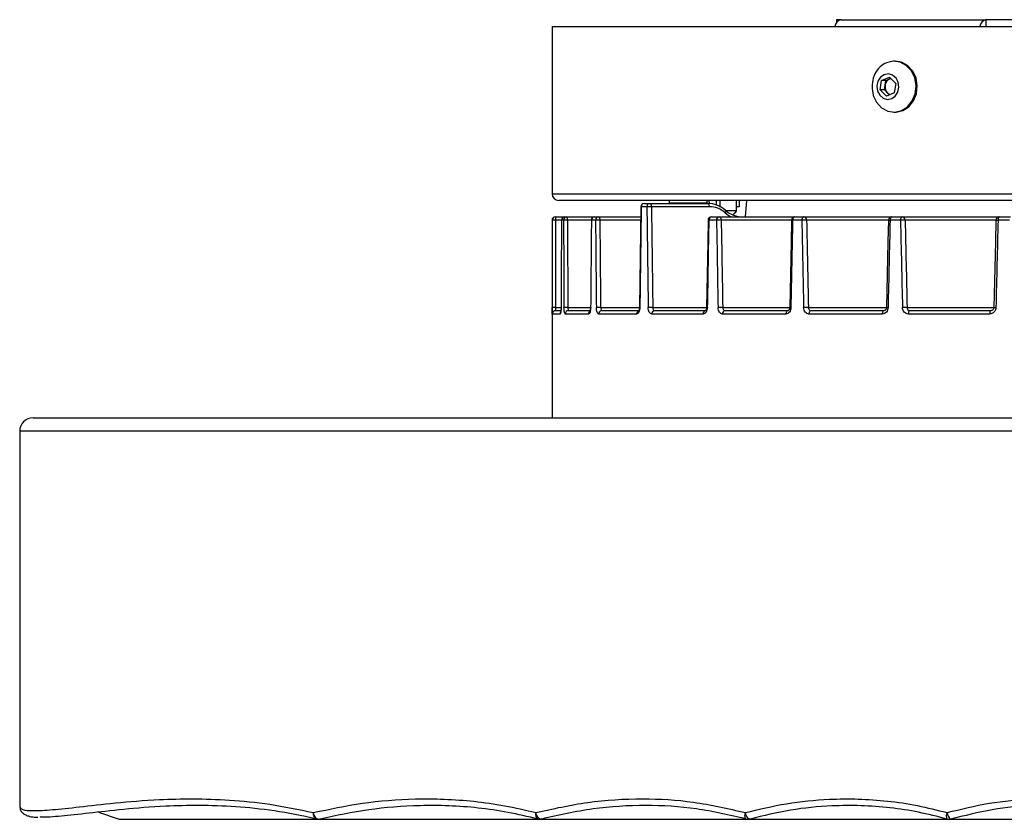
# Model space of a CAD drawing. Header units: millimetres. Extents: x 150 to 514, y 133 to 810.
# Tile 1 of 3: x 150 to 297, y 133 to 252. Entities that reach past the tile are written whole.
import ezdxf

# ---------------------------------------------------------------- set-up
doc = ezdxf.new("R2010")
doc.units = ezdxf.units.MM
doc.header["$LTSCALE"] = 5

msp = doc.modelspace()

# ---------------------------------------------------------------- linework, layer by layer
at = {"color": 7, "linetype": 'Continuous', "lineweight": 25}
for p, q in [((271.78, 252.31), (271.78, 251.87)), ((272.46, 252.31), (271.78, 252.31)), ((272.46, 252.31), (294.11, 252.31)), ((304.47, 252.31), (294.11, 252.31)), ((294.11, 251.31), (294.11, 252.31)), ((229.28, 251.31), (229.28, 226.31)), ((229.28, 251.31), (434.28, 251.31)), ((280.53, 246.11), (280.34, 246.11)), ((278.26, 241.82), (278.48, 243.24)), ((278.48, 243.24), (279.65, 243.73)), ((279.13, 243.24), (278.48, 243.24)), ((279.02, 242.53), (279.13, 243.24)), ((279.13, 243.24), (279.71, 243.48)), ((279.65, 243.73), (280.61, 242.8)), ((279.71, 243.48), (279.85, 243.54)), ((280.61, 242.8), (280.39, 241.38)), ((279.22, 240.89), (278.26, 241.82)), ((278.91, 241.82), (278.26, 241.82)), ((278.91, 241.82), (279.02, 242.53)), ((279.39, 241.35), (278.91, 241.82)), ((280.39, 241.38), (279.22, 240.89)), ((279.67, 241.08), (279.39, 241.35)), ((280.34, 238.51), (280.53, 238.51)), ((229.28, 226.31), (434.28, 226.31)), ((433.28, 225.31), (230.28, 225.31)), ((246.75, 225.31), (246.75, 224.93)), ((252.45, 224.93), (252.45, 225.31)), ((252.71, 225.31), (252.74, 224.85)), ((253.83, 224.63), (253.83, 225.31)), ((257.23, 225.31), (257.23, 224.36)), ((258.19, 222.86), (258.36, 225.31)), ((243.44, 224.36), (242.59, 224.36)), ((243.03, 224.86), (243.87, 224.86)), ((243.87, 224.86), (252.53, 224.86)), ((252.78, 224.37), (244.12, 224.37)), ((246.75, 224.93), (246.8, 224.86)), ((248.04, 224.93), (246.75, 224.93)), ((252.45, 224.93), (248.04, 224.93)), ((252.41, 224.86), (252.45, 224.93)), ((257.23, 224.36), (256.78, 224.36)), ((229.28, 222.36), (229.28, 192.86)), ((229.29, 222.36), (229.28, 222.36)), ((229.79, 222.86), (229.79, 222.37)), ((229.79, 222.86), (231.18, 222.86)), ((230.68, 222.37), (229.79, 222.37)), ((230.68, 222.36), (230.69, 222.36)), ((231, 222.36), (230.69, 222.36)), ((231.18, 222.86), (231.49, 222.86)), ((231.49, 222.86), (235.63, 222.86)), ((235.13, 222.37), (231.58, 222.37)), ((235.78, 222.36), (235.16, 222.36)), ((235.63, 222.86), (236.24, 222.86)), ((236.24, 222.86), (242.51, 222.86)), ((242.5, 222.37), (236.42, 222.37)), ((253.85, 222.36), (252.69, 222.36)), ((253.07, 222.86), (254.23, 222.86)), ((254.23, 222.86), (265.53, 222.86)), ((265.03, 222.37), (254.55, 222.37)), ((266.59, 222.36), (265.21, 222.36)), ((265.53, 222.86), (266.91, 222.86)), ((266.91, 222.86), (280.01, 222.86)), ((279.51, 222.37), (267.29, 222.37)), ((281.31, 222.36), (279.75, 222.36)), ((280.01, 222.86), (281.56, 222.86)), ((281.56, 222.86), (296.06, 222.86)), ((295.56, 222.37), (281.99, 222.37)), ((297.57, 222.36), (295.88, 222.36)), ((296.06, 222.86), (297.74, 222.86)), ((229.79, 209.35), (230.63, 209.35)), ((229.81, 208.86), (230.5, 208.86)), ((230.63, 209.34), (230.63, 209.33)), ((231.64, 209.35), (235.05, 209.35)), ((231.75, 208.86), (234.96, 208.86)), ((236.54, 209.35), (242.34, 209.35)), ((236.72, 208.86), (242.35, 208.86)), ((244.32, 209.35), (252.36, 209.35)), ((244.59, 208.86), (252.23, 208.86)), ((254.77, 209.35), (264.78, 209.35)), ((255.1, 208.86), (264.52, 208.86)), ((267.55, 209.35), (279.22, 209.35)), ((267.95, 208.86), (278.86, 208.86)), ((282.29, 209.35), (295.24, 209.35)), ((282.73, 208.86), (294.8, 208.86)), ((230.47, 208.36), (229.31, 208.36)), ((234.72, 208.36), (231.25, 208.36)), ((241.91, 208.36), (236.26, 208.36)), ((251.84, 208.36), (244.16, 208.36)), ((264.19, 208.36), (254.73, 208.36)), ((278.6, 208.36), (267.64, 208.36)), ((294.62, 208.36), (282.49, 208.36)), ((151.78, 192.86), (153.96, 192.86)), ((153.96, 192.86), (511.78, 192.86)), ((149.78, 190.86), (149.78, 134.75)), ((151.98, 190.86), (149.78, 190.86)), ((513.78, 190.86), (151.98, 190.86)), ((149.82, 134.75), (149.83, 134.74)), ((161.55, 133.97), (164.62, 132.95)), ((164.53, 132.98), (164.62, 132.95)), ((164.62, 132.95), (194.1, 132.95)), ((164.9, 132.91), (194.39, 132.91)), ((194.39, 132.91), (227.45, 132.91)), ((194.67, 132.95), (194.62, 132.93)), ((194.67, 132.95), (227.16, 132.95)), ((227.45, 132.91), (258.56, 132.91)), ((227.73, 132.95), (227.7, 132.94)), ((227.73, 132.95), (258.27, 132.95)), ((258.56, 132.91), (288.5, 132.91)), ((258.84, 132.95), (258.82, 132.94)), ((258.84, 132.95), (288.22, 132.95)), ((288.5, 132.91), (317.58, 132.91)), ((288.79, 132.95), (288.78, 132.94)), ((288.79, 132.95), (317.3, 132.95))]:
    msp.add_line(p, q, dxfattribs=at)
at = {"color": 7, "linetype": 'Continuous', "lineweight": 25, "flags": 128}
for points in [[(277.25, 241.03), (277.25, 241.01), (277.75, 239.97), (278.5, 239.16), (279.44, 238.66), (280.46, 238.51), (281.47, 238.74), (282.37, 239.32), (283.07, 240.19), (283.51, 241.26), (283.63, 242.44), (283.44, 243.61), (282.94, 244.65), (282.18, 245.46), (281.25, 245.96), (280.23, 246.11), (279.22, 245.88)], [(280.53, 238.51), (280.65, 238.51), (281.66, 238.74), (282.56, 239.32), (283.26, 240.19), (283.7, 241.26), (283.82, 242.44), (283.63, 243.61), (283.13, 244.65), (282.37, 245.46), (281.44, 245.96), (280.53, 246.11)], [(278.87, 244.1), (278.32, 243.71), (277.94, 243.11), (277.79, 242.39), (277.89, 241.66), (278.22, 241.03), (278.74, 240.59), (279.36, 240.41), (280, 240.52), (280.54, 240.91), (280.92, 241.51), (281.08, 242.23), (280.98, 242.96), (280.65, 243.59), (280.13, 244.03), (279.5, 244.21), (278.87, 244.1)], [(279.86, 243.53), (279.85, 243.53), (279.71, 243.48)], [(242.53, 224.37), (242.48, 220.61), (242.34, 209.34)], [(243.87, 224.86), (243.92, 224.85), (243.97, 224.82), (244.01, 224.78), (244.05, 224.72), (244.08, 224.64), (244.1, 224.56), (244.12, 224.47), (244.12, 224.37)], [(252.78, 224.37), (252.77, 224.47), (252.76, 224.56), (252.74, 224.64), (252.71, 224.72), (252.67, 224.78), (252.62, 224.82), (252.58, 224.85), (252.53, 224.86)], [(255.13, 223.47), (255.17, 223.55), (255.21, 223.62), (255.23, 223.69), (255.24, 223.75), (255.23, 223.8), (255.21, 223.83), (255.18, 223.85), (255.14, 223.86)], [(235.13, 222.36), (235.14, 222.36), (235.16, 222.36)], [(236.24, 222.86), (236.28, 222.85), (236.31, 222.82), (236.34, 222.78), (236.36, 222.72), (236.39, 222.64), (236.4, 222.56), (236.41, 222.47), (236.42, 222.37)], [(252.57, 222.37), (252.52, 219.11), (252.36, 209.34)], [(254.23, 222.86), (254.29, 222.85), (254.35, 222.82), (254.4, 222.78), (254.45, 222.72), (254.49, 222.64), (254.52, 222.56), (254.54, 222.47), (254.55, 222.37)], [(265.03, 222.37), (264.97, 219.11), (264.78, 209.34)], [(265.53, 222.86), (265.47, 222.85), (265.41, 222.82), (265.35, 222.78), (265.3, 222.71), (265.26, 222.64), (265.23, 222.55), (265.22, 222.46), (265.21, 222.36)], [(266.91, 222.86), (266.85, 222.85), (266.79, 222.82), (266.73, 222.78), (266.68, 222.71), (266.64, 222.64), (266.61, 222.55), (266.6, 222.46), (266.59, 222.36)], [(279.51, 222.37), (279.44, 219.12), (279.22, 209.35)], [(280.01, 222.86), (279.96, 222.85), (279.91, 222.82), (279.87, 222.78), (279.83, 222.71), (279.8, 222.64), (279.77, 222.55), (279.76, 222.46), (279.75, 222.36)], [(281.56, 222.86), (281.51, 222.85), (281.47, 222.82), (281.42, 222.78), (281.39, 222.71), (281.36, 222.64), (281.33, 222.55), (281.32, 222.46), (281.31, 222.36)], [(295.56, 222.37), (295.48, 219.12), (295.24, 209.35)], [(296.06, 222.86), (296.02, 222.85), (295.99, 222.82), (295.96, 222.78), (295.93, 222.71), (295.91, 222.64), (295.89, 222.55), (295.88, 222.46), (295.88, 222.36)], [(235.02, 209.34), (235.02, 209.34), (235.05, 209.33)], [(264.52, 208.86), (264.46, 208.85), (264.39, 208.82), (264.34, 208.78), (264.29, 208.71), (264.25, 208.64), (264.22, 208.55), (264.2, 208.46), (264.19, 208.36)], [(267.95, 208.86), (267.89, 208.85), (267.83, 208.82), (267.77, 208.78), (267.73, 208.71), (267.69, 208.64), (267.66, 208.55), (267.64, 208.46), (267.64, 208.36)], [(278.86, 208.86), (278.81, 208.85), (278.76, 208.82), (278.71, 208.78), (278.67, 208.71), (278.64, 208.64), (278.62, 208.55), (278.6, 208.46), (278.6, 208.36)], [(282.73, 208.86), (282.69, 208.85), (282.64, 208.82), (282.6, 208.78), (282.56, 208.71), (282.53, 208.64), (282.51, 208.55), (282.5, 208.46), (282.49, 208.36)], [(294.8, 208.86), (294.77, 208.85), (294.73, 208.82), (294.7, 208.78), (294.67, 208.71), (294.65, 208.64), (294.64, 208.55), (294.63, 208.46), (294.62, 208.36)], [(227.7, 132.94), (227.61, 132.93), (227.48, 132.96), (227.34, 133.03), (227.22, 133.15), (227.1, 133.3), (227, 133.49), (226.92, 133.69), (226.87, 133.91)], [(258.27, 132.95), (258.21, 132.99), (258.16, 133.06), (258.13, 133.16), (258.1, 133.28), (258.09, 133.41), (258.1, 133.57), (258.12, 133.73), (258.15, 133.91)], [(258.82, 132.94), (258.75, 132.94), (258.66, 132.97), (258.56, 133.05), (258.46, 133.17), (258.37, 133.32), (258.28, 133.5), (258.21, 133.7), (258.15, 133.91)]]:
    msp.add_lwpolyline(points, dxfattribs=at)
at = {"color": 7, "linetype": 'Continuous', "lineweight": 25}
for centre, radius, start, end in [((272.71, 251.12), 1.22, 101.991, 171.026), ((294.4, 251.08), 1.27, 103.5297, 169.4873), ((280.71, 242.6), 3.6, 114.4563, 164.0329), ((281.38, 242.31), 4.32, 162.7552, 197.2448), ((280.23, 242.38), 1.22, 114.9244, 173.0614), ((280.36, 242.3), 1.36, 170.535, 224.452), ((280.12, 242.1), 1.04, 225.4912, 249.9284), ((230.28, 226.31), 1, 180, 270), ((243.03, 224.36), 0.5, 90, 179.2606), ((242.59, 224.6), 0.242, 256.5833, 272.0662), ((243.06, 224.39), 0.471, 94.2487, 183.6961), ((243.91, 224.39), 0.469, 94.5587, 183.9279), ((244.1, 207.91), 16.47, 89.9166, 92.286), ((229.78, 222.36), 0.5, 90, 180), ((229.79, 222.36), 0.5, 90.0011, 180.0011), ((229.66, 217.49), 4.89, 88.5652, 94.4339), ((231.18, 222.36), 0.5, 90, 179.7525), ((231.18, 222.36), 0.497, 90.398, 180.3926), ((231.5, 222.36), 0.496, 90.4882, 180.48), ((231.48, 214.04), 8.33, 89.3067, 93.2858), ((230.82, 222.49), 0.769, 351.3534, 28.8608), ((235.63, 222.36), 0.5, 90, 179.4993), ((235.65, 222.37), 0.486, 91.7405, 181.6407), ((236.26, 222.38), 0.485, 91.9348, 181.8122), ((236.35, 210.08), 12.3, 89.683, 92.6628), ((253.07, 222.36), 0.5, 90, 179.0458), ((252.68, 223), 0.639, 260.6841, 270.963), ((253.14, 222.41), 0.454, 98.2956, 186.3923), ((254.29, 222.41), 0.453, 98.8135, 186.6903), ((254.58, 201.76), 20.62, 90.0941, 92.0438), ((265.53, 222.36), 0.5, 90, 178.8593), ((265.21, 223.98), 1.62, 263.6342, 269.8606), ((267.4, 197.79), 24.58, 90.2528, 91.8868), ((266.84, 222.42), 0.45, 354.675, 81.6857), ((280.01, 222.36), 0.5, 90, 178.7075), ((279.77, 225.47), 3.11, 265.1087, 269.6429), ((282.21, 193.77), 28.6, 90.4239, 91.7845), ((281.53, 222.39), 0.468, 357.5398, 85.7344), ((296.06, 222.36), 0.5, 90, 178.5949), ((296.02, 230.25), 7.89, 266.6582, 269.0172), ((229.67, 204.43), 4.92, 88.5878, 94.4114), ((229.81, 208.36), 0.5, 113.4571, 180.0035), ((229.81, 208.36), 0.5, 90.0003, 113.4531), ((231.54, 200.97), 8.38, 89.3199, 93.274), ((231.75, 208.37), 0.495, 90.5619, 180.551), ((236.47, 196.99), 12.35, 89.6926, 92.6554), ((236.74, 208.38), 0.484, 92.0879, 181.9458), ((242.41, 208.38), 0.499, 112.8208, 181.8852), ((242.39, 209.57), 0.235, 256.4099, 272.1502), ((244.3, 192.8), 16.55, 89.9258, 92.28), ((244.63, 208.39), 0.468, 94.8253, 184.1236), ((252.29, 208.41), 0.455, 97.9228, 186.1717), ((252.46, 209.96), 0.626, 260.6054, 270.9973), ((254.81, 188.64), 20.7, 90.1012, 92.04), ((255.18, 208.41), 0.451, 99.2159, 186.9151), ((264.95, 210.93), 1.59, 263.5977, 269.871), ((267.67, 184.66), 24.69, 90.2599, 91.8837), ((279.48, 212.4), 3.06, 265.0733, 269.6563), ((282.51, 180.6), 28.75, 90.4313, 91.7819), ((295.69, 217.11), 7.77, 266.6384, 269.0222), ((230.98, 208.36), 0.504, 148.8424, 180.0221), ((235.23, 208.36), 0.51, 129.5901, 180.3914), ((151.78, 190.86), 2, 90, 180), ((194.48, 133.73), 0.871, 168.5128, 244.2614), ((194.57, 133.88), 0.945, 178.3072, 273.0077), ((227.66, 133.62), 0.84, 160.3717, 233.5956), ((289.44, 133.37), 1.29, 155.4921, 199.1542), ((289.6, 134), 1.34, 184.1477, 232.0204), ((164.9, 133.91), 1, 247.8466, 270), ((164.9, 133.88), 0.977, 253.1011, 269.9966), ((194.39, 133.88), 0.977, 253.1011, 269.9966), ((194.39, 133.91), 1, 270, 283.6135), ((227.45, 133.88), 0.977, 253.1011, 269.9966), ((227.45, 133.91), 1, 270, 284.7672), ((258.56, 133.88), 0.977, 253.1011, 269.9966), ((258.56, 133.91), 1, 270, 285.4205), ((288.5, 133.88), 0.977, 253.1011, 269.9966), ((288.5, 133.91), 1, 270, 285.905)]:
    msp.add_arc(centre, radius, start, end, dxfattribs=at)
for centre, major_axis, ratio, start_param, end_param in [((331.78, 256.59), (51.28, 3895.22), 0.022785, 1.57937, 1.583228), ((331.78, 256.59), (-51.28, 3895.22), 0.022785, 1.57877, 1.582628), ((332.03, 256.6), (-51.03, 3895.22), 0.022674, 1.578773, 1.582631), ((252.59, 219.86), (-0.24, 5), 0.865545, 5.598977, 6.242478), ((252.84, 219.87), (-0.23, 4.5), 0.865433, 5.594483, 6.237985), ((257.68, 227.86), (-0.29, 4.99), 0.865309, 2.448406, 3.091907), ((331.78, 256.59), (0, 3895.22), 0.026314, 1.579584, 1.582928), ((331.78, 256.6), (0, 3895.22), 0.026186, 1.579584, 1.582928), ((331.78, 256.59), (17.81, 3895.22), 0.025914, 1.579702, 1.583047), ((331.78, 256.59), (-17.81, 3895.22), 0.025914, 1.579465, 1.58281), ((331.87, 256.6), (-17.72, 3895.22), 0.025788, 1.579467, 1.582811), ((331.78, 256.59), (35.08, 3895.22), 0.024725, 1.579807, 1.583151), ((331.78, 256.59), (-35.08, 3895.22), 0.024725, 1.579361, 1.582706), ((331.95, 256.6), (-34.91, 3895.22), 0.024605, 1.579363, 1.582708), ((331.78, 256.59), (65.91, 3895.22), 0.020152, 1.579925, 1.583269), ((331.78, 256.59), (-65.91, 3895.22), 0.020152, 1.579243, 1.582587), ((332.1, 256.6), (-65.59, 3895.22), 0.020054, 1.579246, 1.582591), ((257.93, 227.87), (-0.29, 5.49), 0.865433, 2.452891, 2.672441), ((331.78, 256.59), (78.54, 3895.22), 0.016908, 1.579925, 1.583269), ((331.78, 256.59), (-78.54, 3895.22), 0.016908, 1.579243, 1.582587), ((332.17, 256.6), (-78.16, 3895.22), 0.016825, 1.579246, 1.582591), ((331.78, 256.59), (88.78, 3895.22), 0.01315, 1.579884, 1.583228), ((331.78, 256.59), (-88.78, 3895.22), 0.01315, 1.579284, 1.582628), ((332.22, 256.6), (-88.35, 3895.22), 0.013086, 1.579287, 1.582631), ((331.78, 256.59), (96.33, 3895.22), 0.008995, 1.579806, 1.583151)]:
    msp.add_ellipse(centre, major_axis=major_axis, ratio=ratio, start_param=start_param, end_param=end_param, dxfattribs=at)
for points, knots in [([(254.38, 224.3), (254.38, 224.39), (254.38, 224.67), (254.38, 225.04), (254.38, 225.29), (254.38, 225.31)], [0, 0, 0, 0, 0.313311, 0.938848, 1, 1, 1, 1]), ([(256.78, 225.31), (256.78, 225.26), (256.78, 224.97), (256.78, 224.43), (256.78, 224.02), (256.78, 223.82)], [0, 0, 0, 0, 0.0851608, 0.5377054, 1, 1, 1, 1]), ([(255.16, 223.82), (255.17, 223.82), (255.26, 223.82), (255.51, 223.82), (255.89, 223.82), (256.19, 223.82), (256.36, 223.82), (256.43, 223.82), (256.5, 223.82), (256.64, 223.82), (256.72, 223.82), (256.78, 223.82)], [0, 0, 0, 0, 0.015057, 0.152352, 0.366659, 0.579791, 0.644476, 0.675719, 0.710592, 0.785543, 1, 1, 1, 1]), ([(256.78, 223.82), (256.72, 223.7), (256.62, 223.5), (256.44, 223.36), (256.37, 223.3)], [0, 0, 0, 0, 0.575977, 1, 1, 1, 1]), ([(256.4, 223.28), (256.41, 223.28), (256.52, 223.34), (256.69, 223.53), (256.78, 223.72), (256.83, 223.82)], [0, 0, 0, 0, 0.022465, 0.511338, 1, 1, 1, 1]), ([(256.78, 223.73), (256.78, 223.73), (256.78, 223.69), (256.78, 223.68), (256.78, 223.71), (256.78, 223.78), (256.78, 223.82)], [0, 0, 0, 0, 0.038426, 0.359151, 0.678863, 1, 1, 1, 1]), ([(229.3, 208.57), (229.3, 208.57), (229.29, 208.63), (229.29, 208.83), (229.29, 209.09), (229.29, 209.27), (229.29, 209.33)], [0, 0, 0, 0, 0.0302797, 0.406556, 0.7822368, 1, 1, 1, 1]), ([(229.79, 209.35), (229.79, 209.22), (229.79, 209.09), (229.8, 208.91), (229.8, 208.86), (229.81, 208.86)], [0, 0, 0, 0, 0.5, 0.5, 1, 1, 1, 1]), ([(230.63, 209.33), (230.63, 209.2), (230.63, 209.08), (230.61, 208.84), (230.6, 208.73), (230.55, 208.46), (230.51, 208.36), (230.47, 208.36)], [0, 0, 0, 0, 0.25, 0.25, 0.5, 0.5, 1, 1, 1, 1]), ([(230.62, 209.34), (230.62, 209.31), (230.63, 209.17), (230.61, 208.96), (230.59, 208.75), (230.57, 208.64), (230.56, 208.61), (230.56, 208.61), (230.56, 208.61)], [0, 0, 0, 0, 0.085835, 0.393425, 0.653688, 0.849386, 0.98037, 1, 1, 1, 1]), ([(231.25, 208.36), (231.23, 208.36), (231.2, 208.39), (231.16, 208.48), (231.14, 208.55), (231.09, 208.82), (231.06, 209.07), (231.06, 209.33)], [0, 0, 0, 0, 0.25, 0.25, 0.5, 0.5, 1, 1, 1, 1]), ([(231.64, 209.35), (231.64, 209.22), (231.65, 209.09), (231.69, 208.91), (231.72, 208.86), (231.75, 208.86)], [0, 0, 0, 0, 0.5, 0.5, 1, 1, 1, 1]), ([(235.05, 209.33), (235.05, 209.2), (235.04, 209.08), (235, 208.84), (234.98, 208.73), (234.89, 208.46), (234.8, 208.36), (234.72, 208.36)], [0, 0, 0, 0, 0.25, 0.25, 0.5, 0.5, 1, 1, 1, 1]), ([(235.02, 209.34), (235.02, 209.31), (235.02, 209.2), (235, 209.02), (234.96, 208.85), (234.93, 208.76), (234.91, 208.73), (234.92, 208.74), (234.92, 208.74)], [0, 0, 0, 0, 0.0918322, 0.3954608, 0.6406497, 0.8397203, 0.9942429, 1, 1, 1, 1]), ([(236.26, 208.36), (236.21, 208.36), (236.16, 208.39), (236.08, 208.48), (236.04, 208.55), (235.94, 208.82), (235.9, 209.07), (235.9, 209.33)], [0, 0, 0, 0, 0.25, 0.25, 0.5, 0.5, 1, 1, 1, 1]), ([(236.54, 209.35), (236.54, 209.22), (236.56, 209.09), (236.63, 208.91), (236.67, 208.86), (236.72, 208.86)], [0, 0, 0, 0, 0.5, 0.5, 1, 1, 1, 1]), ([(242.4, 209.33), (242.4, 209.2), (242.38, 209.08), (242.33, 208.84), (242.3, 208.73), (242.16, 208.46), (242.04, 208.36), (241.91, 208.36)], [0, 0, 0, 0, 0.25, 0.25, 0.5, 0.5, 1, 1, 1, 1]), ([(242.33, 209.34), (242.33, 209.32), (242.34, 209.22), (242.31, 209.06), (242.27, 208.91), (242.23, 208.83), (242.2, 208.81), (242.21, 208.82), (242.21, 208.82)], [0, 0, 0, 0, 0.089271, 0.368942, 0.59808, 0.803292, 0.985843, 1, 1, 1, 1]), ([(244.16, 208.36), (244.09, 208.36), (244.03, 208.39), (243.9, 208.48), (243.85, 208.55), (243.7, 208.82), (243.65, 209.07), (243.64, 209.33)], [0, 0, 0, 0, 0.25, 0.25, 0.5, 0.5, 1, 1, 1, 1]), ([(244.32, 209.35), (244.33, 209.22), (244.35, 209.09), (244.45, 208.91), (244.52, 208.86), (244.59, 208.86)], [0, 0, 0, 0, 0.5, 0.5, 1, 1, 1, 1]), ([(252.47, 209.33), (252.47, 209.2), (252.45, 209.08), (252.38, 208.84), (252.34, 208.73), (252.16, 208.46), (252, 208.36), (251.84, 208.36)], [0, 0, 0, 0, 0.25, 0.25, 0.5, 0.5, 1, 1, 1, 1]), ([(252.35, 209.34), (252.35, 209.32), (252.36, 209.23), (252.33, 209.09), (252.27, 208.95), (252.22, 208.87), (252.19, 208.85), (252.19, 208.85), (252.19, 208.85)], [0, 0, 0, 0, 0.078226, 0.31608, 0.520536, 0.738271, 0.960398, 1, 1, 1, 1]), ([(254.73, 208.36), (254.64, 208.36), (254.56, 208.39), (254.4, 208.48), (254.33, 208.55), (254.15, 208.82), (254.07, 209.07), (254.07, 209.33)], [0, 0, 0, 0, 0.25, 0.25, 0.5, 0.5, 1, 1, 1, 1]), ([(254.77, 209.35), (254.77, 209.22), (254.81, 209.09), (254.93, 208.91), (255.02, 208.86), (255.1, 208.86)], [0, 0, 0, 0, 0.5, 0.5, 1, 1, 1, 1]), ([(264.95, 209.33), (264.95, 209.2), (264.93, 209.08), (264.85, 208.84), (264.79, 208.73), (264.58, 208.46), (264.39, 208.36), (264.19, 208.36)], [0, 0, 0, 0, 0.25, 0.25, 0.5, 0.5, 1, 1, 1, 1]), ([(264.77, 209.34), (264.77, 209.32), (264.78, 209.24), (264.74, 209.11), (264.68, 208.98), (264.6, 208.89), (264.54, 208.86), (264.53, 208.86), (264.52, 208.86)], [0, 0, 0, 0, 0.060417, 0.24625, 0.429598, 0.609927, 0.81319, 1, 1, 1, 1]), ([(267.64, 208.36), (267.53, 208.36), (267.43, 208.39), (267.25, 208.48), (267.16, 208.55), (266.95, 208.82), (266.86, 209.07), (266.85, 209.33)], [0, 0, 0, 0, 0.25, 0.25, 0.5, 0.5, 1, 1, 1, 1]), ([(267.55, 209.35), (267.56, 209.22), (267.6, 209.09), (267.74, 208.91), (267.85, 208.86), (267.95, 208.86)], [0, 0, 0, 0, 0.5, 0.5, 1, 1, 1, 1]), ([(279.46, 209.33), (279.46, 209.2), (279.43, 209.08), (279.34, 208.84), (279.28, 208.73), (279.04, 208.46), (278.82, 208.36), (278.6, 208.36)], [0, 0, 0, 0, 0.25, 0.25, 0.5, 0.5, 1, 1, 1, 1]), ([(279.21, 209.35), (279.21, 209.33), (279.21, 209.25), (279.18, 209.12), (279.1, 208.99), (279, 208.9), (278.92, 208.86), (278.87, 208.87), (278.86, 208.87)], [0, 0, 0, 0, 0.060859, 0.256614, 0.453459, 0.657061, 0.8867, 1, 1, 1, 1]), ([(282.49, 208.36), (282.38, 208.36), (282.27, 208.39), (282.06, 208.48), (281.96, 208.55), (281.72, 208.82), (281.62, 209.07), (281.61, 209.33)], [0, 0, 0, 0, 0.25, 0.25, 0.5, 0.5, 1, 1, 1, 1]), ([(282.29, 209.35), (282.29, 209.22), (282.34, 209.09), (282.51, 208.91), (282.62, 208.86), (282.73, 208.86)], [0, 0, 0, 0, 0.5, 0.5, 1, 1, 1, 1]), ([(295.56, 209.33), (295.56, 209.2), (295.53, 209.08), (295.43, 208.84), (295.36, 208.73), (295.1, 208.46), (294.86, 208.36), (294.62, 208.36)], [0, 0, 0, 0, 0.25, 0.25, 0.5, 0.5, 1, 1, 1, 1]), ([(295.23, 209.35), (295.23, 209.33), (295.24, 209.25), (295.19, 209.13), (295.1, 208.98), (294.97, 208.89), (294.87, 208.85), (294.81, 208.86), (294.8, 208.86)], [0, 0, 0, 0, 0.0610382, 0.2731384, 0.4892511, 0.7169097, 0.9715677, 1, 1, 1, 1]), ([(229.31, 208.36), (229.31, 208.37), (229.3, 208.39), (229.3, 208.51), (229.3, 208.57)], [0, 0, 0, 0, 0.521173, 1, 1, 1, 1]), ([(149.83, 134.74), (149.91, 134.6), (150.07, 134.31), (151.7, 134.14), (154.48, 134.3), (158.57, 134.74), (163.9, 135.38), (169.74, 135.85), (175.57, 136.01), (181.08, 135.84), (187.07, 135.28), (191.44, 134.36), (193.63, 133.91)], [0, 0, 0, 0, 0.099282, 0.209722, 0.325917, 0.442117, 0.561665, 0.681207, 0.76015, 0.839084, 0.919555, 1, 1, 1, 1]), ([(193.63, 133.91), (196.03, 134.42), (200.87, 135.45), (207.54, 135.99), (213.17, 135.96), (217.63, 135.64), (222.2, 135.01), (225.31, 134.28), (226.87, 133.91)], [0, 0, 0, 0, 0.242391, 0.486707, 0.613985, 0.741251, 0.870635, 1, 1, 1, 1]), ([(226.87, 133.91), (229.43, 134.48), (234.58, 135.64), (242.51, 136.11), (250.43, 135.68), (255.56, 134.5), (258.15, 133.91)], [0, 0, 0, 0, 0.260169, 0.523892, 0.759981, 1, 1, 1, 1]), ([(258.15, 133.91), (260.18, 134.4), (264.27, 135.38), (269.96, 135.94), (275.01, 135.99), (279.41, 135.68), (283.84, 135.04), (286.79, 134.28), (288.26, 133.91)], [0, 0, 0, 0, 0.210987, 0.424382, 0.566381, 0.708369, 0.854191, 1, 1, 1, 1]), ([(288.26, 133.91), (290.35, 134.42), (294.55, 135.46), (301.6, 136.1), (307.94, 135.85), (313.42, 134.99), (316.14, 134.27), (317.5, 133.91)], [0, 0, 0, 0, 0.2199875, 0.4432555, 0.7177488, 0.858877, 1, 1, 1, 1]), ([(149.82, 134.74), (149.83, 134.6), (149.85, 134.24), (150.2, 133.84), (150.6, 133.57), (151.17, 133.36), (151.76, 133.23), (152.32, 133.22), (152.48, 133.22)], [0, 0, 0, 0, 0.0931619, 0.2309255, 0.3798803, 0.5800425, 0.8817667, 1, 1, 1, 1]), ([(194.1, 132.95), (194.08, 132.95), (191.93, 133.47), (187.77, 134.25), (181.93, 134.84), (176.51, 135.01), (170.79, 134.86), (165.15, 134.4), (159.89, 133.78), (155.87, 133.36), (153.55, 133.17), (152.91, 133.25), (152.83, 133.26)], [0, 0, 0, 0, 0.001059, 0.0981523, 0.1952757, 0.2944571, 0.3936509, 0.5376878, 0.6817315, 0.8296984, 0.9776592, 1, 1, 1, 1]), ([(227.16, 132.95), (225.67, 133.3), (222.67, 134.02), (218.23, 134.64), (213.85, 134.96), (208.31, 134.99), (201.77, 134.46), (197.04, 133.45), (194.67, 132.95)], [0, 0, 0, 0, 0.127017, 0.254053, 0.383358, 0.512677, 0.755297, 1, 1, 1, 1]), ([(258.27, 132.95), (255.79, 133.52), (250.77, 134.69), (243.08, 135.11), (235.29, 134.65), (230.26, 133.52), (227.73, 132.95)], [0, 0, 0, 0, 0.235713, 0.475617, 0.735922, 1, 1, 1, 1]), ([(288.22, 132.95), (286.82, 133.31), (284.02, 134.03), (279.73, 134.67), (275.4, 134.99), (270.42, 134.95), (264.83, 134.4), (260.85, 133.43), (258.84, 132.95)], [0, 0, 0, 0, 0.141811, 0.283632, 0.429438, 0.575256, 0.786382, 1, 1, 1, 1]), ([(303.13, 134.85), (302.52, 134.88), (299.79, 135.04), (294.95, 134.43), (290.85, 133.44), (288.79, 132.95)], [0, 0, 0, 0, 0.123893, 0.558608, 1, 1, 1, 1])]:
    msp.add_open_spline(points, degree=3, knots=knots, dxfattribs=at)

doc.saveas('drawing.dxf')
